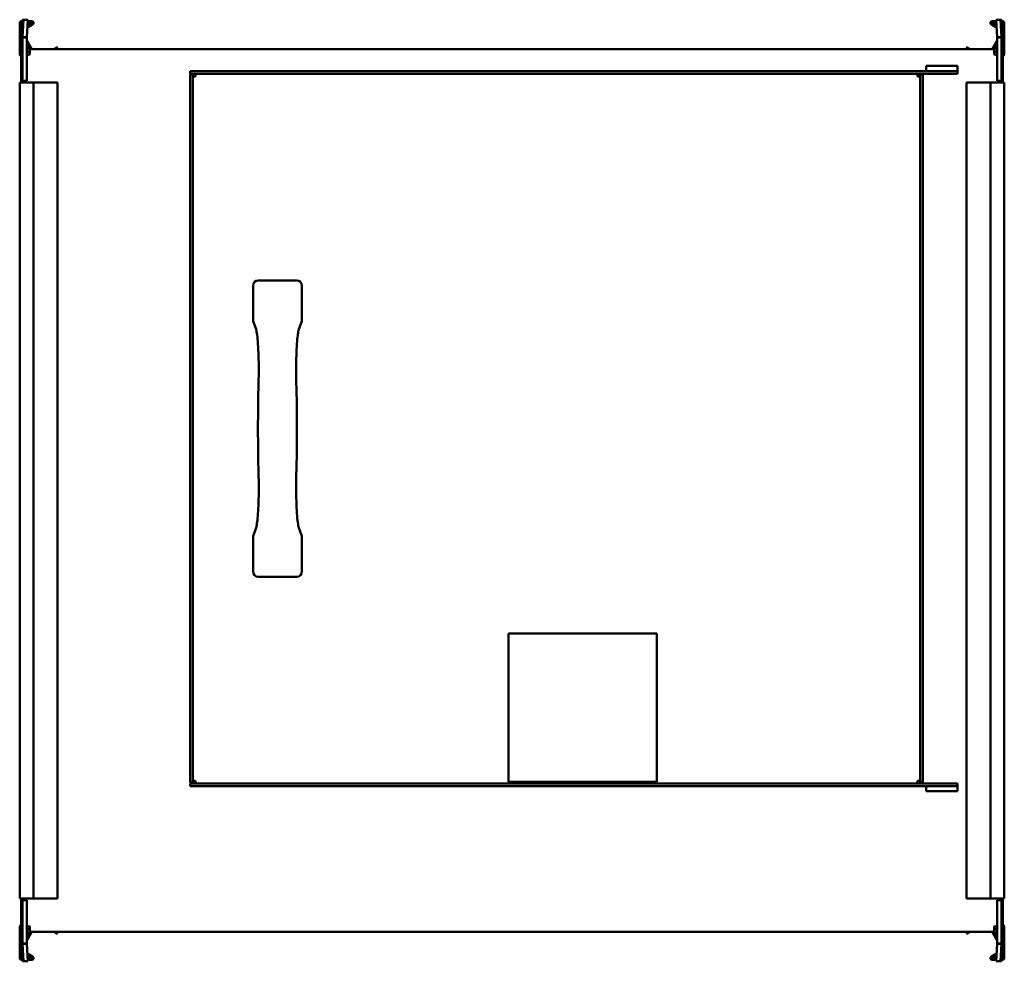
# Model space of a CAD drawing. Header units: millimetres. Extents: x 348 to 912, y 176 to 715.
import ezdxf

# ---------------------------------------------------------------- set-up
doc = ezdxf.new("R2010")
doc.units = ezdxf.units.MM
doc.header["$LTSCALE"] = 3
doc.layers.add('Widoczne (ISO)', color=7, linetype='Continuous', lineweight=50)

msp = doc.modelspace()

# ---------------------------------------------------------------- linework, layer by layer
at = {"layer": 'Widoczne (ISO)'}
for p, q in [((347.7, 695.7), (347.7, 713.5)), ((348.5, 713.9), (349.3, 713.9)), ((348.5, 701.9), (348.5, 713.9)), ((348.9, 714.7), (349.3, 714.7)), ((349.3, 715.44), (349.3, 705.44)), ((349.31, 715.49), (349.92, 715.47)), ((349.92, 715.47), (349.31, 705.56)), ((352.41, 715.31), (349.92, 715.47)), ((351.01, 715.4), (351.8, 715.4)), ((351.8, 715.4), (351.8, 715.37)), ((351.8, 705.41), (352.41, 715.31)), ((355.2, 712.83), (352.15, 711.07)), ((352.21, 712.03), (354.8, 713.53)), ((354.7, 713.9), (352.32, 713.9)), ((352.37, 714.7), (354.7, 714.7)), ((907.85, 711.07), (904.8, 712.83)), ((905.2, 713.53), (907.79, 712.03)), ((905.3, 714.7), (907.63, 714.7)), ((907.68, 713.9), (905.3, 713.9)), ((907.59, 715.31), (910.08, 715.47)), ((907.59, 715.31), (908.2, 705.41)), ((908.2, 715.4), (908.99, 715.4)), ((908.2, 715.4), (908.2, 715.37)), ((910.08, 715.47), (910.69, 715.49)), ((910.69, 705.56), (910.08, 715.47)), ((910.7, 705.44), (910.7, 715.44)), ((910.7, 714.7), (911.1, 714.7)), ((911.5, 713.9), (910.7, 713.9)), ((911.5, 713.9), (911.5, 701.9)), ((912.3, 713.5), (912.3, 695.7)), ((348.5, 701.4), (348.5, 701.9)), ((348.5, 701.4), (349.3, 701.4)), ((348.5, 699.19), (348.5, 701.4)), ((349.3, 701.39), (348.5, 699.19)), ((349.3, 705.44), (349.3, 705.33)), ((349.3, 705.33), (349.3, 680.4)), ((350.7, 705.33), (349.3, 705.33)), ((349.31, 705.56), (350.7, 705.47)), ((350.7, 705.47), (351.8, 705.41)), ((351.8, 705.33), (350.73, 705.33)), ((351.8, 705.33), (351.8, 705.37)), ((351.8, 680.41), (351.8, 705.33)), ((353.82, 698.5), (351.8, 702.01)), ((351.83, 703.56), (354.75, 698.5)), ((905.25, 698.5), (908.17, 703.56)), ((908.2, 702.01), (906.18, 698.5)), ((908.2, 705.41), (909.3, 705.47)), ((908.2, 705.33), (908.2, 705.37)), ((908.2, 705.33), (908.2, 680.41)), ((909.27, 705.33), (908.2, 705.33)), ((909.3, 705.47), (910.69, 705.56)), ((910.7, 705.33), (909.3, 705.33)), ((910.7, 705.33), (910.7, 705.44)), ((910.7, 680.4), (910.7, 705.33)), ((911.5, 701.4), (910.7, 701.4)), ((910.7, 701.39), (911.5, 699.19)), ((911.5, 701.9), (911.5, 701.4)), ((911.5, 701.4), (911.5, 699.19)), ((348.5, 698.31), (348.5, 699.19)), ((348.5, 698.31), (348.85, 698.18)), ((348.5, 697.1), (348.5, 697)), ((348.69, 697), (348.5, 697)), ((348.5, 695.5), (348.5, 697)), ((348.59, 695.5), (348.5, 695.5)), ((348.5, 694), (348.5, 694.72)), ((348.72, 697.3), (348.7, 697.3)), ((351.8, 698.9), (352.9, 698.9)), ((352.9, 697.3), (351.8, 697.3)), ((353.5, 697), (351.8, 697)), ((353.5, 695.5), (351.8, 695.5)), ((353.5, 698.5), (906.5, 698.5)), ((353.5, 695.5), (353.5, 698.5)), ((353.5, 695.5), (353.5, 695.49)), ((368.08, 698.5), (368.68, 699.53)), ((368.95, 699.6), (369.3, 699.4)), ((369.37, 699.13), (369.01, 698.5)), ((890.99, 698.5), (890.63, 699.13)), ((890.7, 699.4), (891.05, 699.6)), ((891.32, 699.53), (891.92, 698.5)), ((906.5, 695.5), (906.5, 698.5)), ((908.2, 697), (906.5, 697)), ((908.2, 695.5), (906.5, 695.5)), ((906.5, 695.49), (906.5, 695.5)), ((907.1, 698.9), (908.2, 698.9)), ((908.2, 697.3), (907.1, 697.3)), ((911.5, 698.31), (911.15, 698.18)), ((911.3, 697.3), (911.28, 697.3)), ((911.5, 697), (911.31, 697)), ((911.5, 695.5), (911.41, 695.5)), ((911.5, 699.19), (911.5, 698.31)), ((911.5, 697), (911.5, 697.1)), ((911.5, 695.5), (911.5, 697)), ((911.5, 694), (911.5, 694.72)), ((348.5, 690.49), (348.5, 694)), ((348.5, 690.49), (348.5, 688.34)), ((867.5, 689), (885.5, 689)), ((867.5, 689), (867.5, 686)), ((885.5, 686), (885.5, 689)), ((911.5, 694), (911.5, 690.49)), ((911.5, 688.34), (911.5, 690.49)), ((348.5, 683.22), (348.5, 688.34)), ((348.5, 680.9), (348.5, 683.22)), ((876.5, 686), (445.5, 686)), ((445.5, 686), (445.5, 684.5)), ((876.5, 684.5), (445.5, 684.5)), ((445.5, 684), (445.5, 278)), ((445.5, 684), (447, 684)), ((447, 684), (447, 278)), ((448.5, 683), (448.5, 684.5)), ((862.5, 683), (862.5, 684.5)), ((864, 278), (864, 684)), ((865.5, 684), (864, 684)), ((865.5, 278), (865.5, 684)), ((885.5, 686), (876.5, 686)), ((876.5, 686), (885.5, 686)), ((885.5, 684.5), (876.5, 684.5)), ((885.5, 686), (885.5, 684.5)), ((911.5, 688.34), (911.5, 683.22)), ((911.5, 683.22), (911.5, 680.9)), ((347.7, 679.5), (347.7, 211.5)), ((348.9, 679.5), (347.7, 679.5)), ((348.5, 680.9), (349.3, 680.9)), ((348.5, 680.4), (348.5, 680.9)), ((348.5, 680.4), (349.3, 680.4)), ((348.5, 680.4), (348.5, 679.5)), ((348.9, 679.5), (354.7, 679.5)), ((349.3, 680.4), (351, 680.4)), ((351.8, 680.41), (351, 680.41)), ((351, 680.41), (351, 680.4)), ((351, 680.4), (351, 679.5)), ((355.7, 679.5), (354.7, 679.5)), ((355.7, 679.5), (367.28, 679.5)), ((355.7, 679.5), (355.7, 211.5)), ((367.28, 679.5), (367.45, 679.5)), ((367.45, 679.5), (368.68, 679.5)), ((368.95, 679.5), (368.68, 679.5)), ((368.95, 679.5), (369.3, 679.5)), ((369.4, 679.5), (369.3, 679.5)), ((369.4, 679.5), (369.4, 211.5)), ((448.5, 683), (447, 683)), ((862.5, 683), (864, 683)), ((890.6, 679.5), (890.7, 679.5)), ((890.6, 211.5), (890.6, 679.5)), ((891.05, 679.5), (890.7, 679.5)), ((891.05, 679.5), (891.32, 679.5)), ((892.55, 679.5), (891.32, 679.5)), ((892.72, 679.5), (892.55, 679.5)), ((904.3, 679.5), (892.72, 679.5)), ((904.3, 679.5), (905.3, 679.5)), ((904.3, 211.5), (904.3, 679.5)), ((911.1, 679.5), (905.3, 679.5)), ((909, 680.41), (908.2, 680.41)), ((909, 680.4), (909, 680.41)), ((909, 680.4), (910.7, 680.4)), ((909, 679.5), (909, 680.4)), ((911.5, 680.9), (910.7, 680.9)), ((911.5, 680.4), (910.7, 680.4)), ((911.1, 679.5), (912.3, 679.5)), ((911.5, 680.9), (911.5, 680.4)), ((911.5, 679.5), (911.5, 680.4)), ((912.3, 211.5), (912.3, 679.5)), ((484.39, 566), (506.61, 566)), ((481.5, 543.15), (481.5, 562.81)), ((509.5, 562.81), (509.5, 543.15)), ((483.23, 537.95), (481.7, 542.03)), ((509.3, 542.03), (507.77, 537.95)), ((481.7, 419.97), (483.23, 424.05)), ((507.77, 424.05), (509.3, 419.97)), ((481.5, 399.19), (481.5, 418.85)), ((509.5, 418.85), (509.5, 399.19)), ((506.61, 396), (484.39, 396)), ((628, 363.5), (628, 278.5)), ((713, 363.5), (628, 363.5)), ((713, 278.5), (713, 363.5)), ((447, 278), (445.5, 278)), ((445.5, 277.5), (876.5, 277.5)), ((445.5, 277.5), (445.5, 276)), ((448.5, 279), (447, 279)), ((448.5, 279), (448.5, 277.5)), ((628, 278.5), (713, 278.5)), ((862.5, 279), (862.5, 277.5)), ((862.5, 279), (864, 279)), ((864, 278), (865.5, 278)), ((876.5, 277.5), (885.5, 277.5)), ((885.5, 277.5), (885.5, 276)), ((445.5, 276), (876.5, 276)), ((867.5, 276), (867.5, 273)), ((885.5, 273), (867.5, 273)), ((876.5, 276), (885.5, 276)), ((885.5, 276), (876.5, 276)), ((885.5, 273), (885.5, 276)), ((348.9, 211.5), (347.7, 211.5)), ((348.5, 211.5), (348.5, 210.6)), ((348.5, 210.1), (348.5, 210.6)), ((348.5, 210.6), (349.3, 210.6)), ((348.5, 210.1), (349.3, 210.1)), ((348.5, 207.78), (348.5, 210.1)), ((348.9, 211.5), (354.7, 211.5)), ((349.3, 210.6), (349.3, 185.67)), ((351, 210.6), (349.3, 210.6)), ((351, 211.5), (351, 210.6)), ((351, 210.6), (351, 210.59)), ((351, 210.59), (351.8, 210.59)), ((351.8, 185.67), (351.8, 210.59)), ((355.7, 211.5), (354.7, 211.5)), ((355.7, 211.5), (367.28, 211.5)), ((367.28, 211.5), (367.45, 211.5)), ((367.45, 211.5), (368.68, 211.5)), ((368.95, 211.5), (368.68, 211.5)), ((368.95, 211.5), (369.3, 211.5)), ((369.4, 211.5), (369.3, 211.5)), ((890.6, 211.5), (890.7, 211.5)), ((891.05, 211.5), (890.7, 211.5)), ((891.05, 211.5), (891.32, 211.5)), ((892.55, 211.5), (891.32, 211.5)), ((892.72, 211.5), (892.55, 211.5)), ((904.3, 211.5), (892.72, 211.5)), ((904.3, 211.5), (905.3, 211.5)), ((911.1, 211.5), (905.3, 211.5)), ((908.2, 210.59), (909, 210.59)), ((908.2, 210.59), (908.2, 185.67)), ((909, 210.6), (909, 211.5)), ((910.7, 210.6), (909, 210.6)), ((909, 210.59), (909, 210.6)), ((910.7, 185.67), (910.7, 210.6)), ((911.5, 210.6), (910.7, 210.6)), ((911.5, 210.1), (910.7, 210.1)), ((911.1, 211.5), (912.3, 211.5)), ((911.5, 210.6), (911.5, 211.5)), ((911.5, 210.6), (911.5, 210.1)), ((911.5, 210.1), (911.5, 207.78)), ((348.5, 202.66), (348.5, 207.78)), ((911.5, 207.78), (911.5, 202.66)), ((348.5, 202.66), (348.5, 200.51)), ((348.5, 197), (348.5, 200.51)), ((911.5, 200.51), (911.5, 202.66)), ((911.5, 200.51), (911.5, 197)), ((347.7, 177.5), (347.7, 195.3)), ((348.5, 197), (348.5, 196.28)), ((348.5, 195.5), (348.59, 195.5)), ((348.5, 195.5), (348.5, 194)), ((348.5, 194), (348.5, 193.9)), ((348.5, 194), (348.69, 194)), ((348.5, 192.69), (348.85, 192.82)), ((348.5, 191.81), (348.5, 192.69)), ((348.7, 193.7), (348.72, 193.7)), ((351.8, 195.5), (353.5, 195.5)), ((351.8, 194), (353.5, 194)), ((351.8, 193.7), (352.9, 193.7)), ((351.8, 188.99), (353.82, 192.5)), ((352.9, 192.1), (351.8, 192.1)), ((354.75, 192.5), (351.83, 187.44)), ((353.5, 195.51), (353.5, 195.5)), ((353.5, 195.5), (353.5, 192.5)), ((906.5, 192.5), (353.5, 192.5)), ((368.68, 191.47), (368.08, 192.5)), ((369.01, 192.5), (369.37, 191.87)), ((890.63, 191.87), (890.99, 192.5)), ((891.92, 192.5), (891.32, 191.47)), ((908.17, 187.44), (905.25, 192.5)), ((906.18, 192.5), (908.2, 188.99)), ((906.5, 195.5), (906.5, 195.51)), ((906.5, 195.5), (908.2, 195.5)), ((906.5, 195.5), (906.5, 192.5)), ((906.5, 194), (908.2, 194)), ((907.1, 193.7), (908.2, 193.7)), ((908.2, 192.1), (907.1, 192.1)), ((911.5, 192.69), (911.15, 192.82)), ((911.28, 193.7), (911.3, 193.7)), ((911.31, 194), (911.5, 194)), ((911.41, 195.5), (911.5, 195.5)), ((911.5, 197), (911.5, 196.28)), ((911.5, 195.5), (911.5, 194)), ((911.5, 193.9), (911.5, 194)), ((911.5, 192.69), (911.5, 191.81)), ((912.3, 195.3), (912.3, 177.5)), ((348.5, 189.6), (348.5, 191.81)), ((349.3, 189.61), (348.5, 191.81)), ((348.5, 189.6), (349.3, 189.6)), ((348.5, 189.1), (348.5, 189.6)), ((348.5, 177.1), (348.5, 189.1)), ((369.3, 191.6), (368.95, 191.4)), ((891.05, 191.4), (890.7, 191.6)), ((910.7, 189.61), (911.5, 191.81)), ((911.5, 189.6), (910.7, 189.6)), ((911.5, 191.81), (911.5, 189.6)), ((911.5, 189.6), (911.5, 189.1)), ((911.5, 189.1), (911.5, 177.1)), ((349.3, 185.67), (349.3, 185.56)), ((349.3, 185.67), (350.7, 185.67)), ((349.3, 185.56), (349.3, 175.56)), ((350.7, 185.53), (349.31, 185.44)), ((349.31, 185.44), (349.92, 175.53)), ((351.8, 185.59), (350.7, 185.53)), ((350.73, 185.67), (351.8, 185.67)), ((351.8, 185.67), (351.8, 185.63)), ((352.41, 175.69), (351.8, 185.59)), ((908.2, 185.59), (907.59, 175.69)), ((908.2, 185.67), (909.27, 185.67)), ((908.2, 185.67), (908.2, 185.63)), ((909.3, 185.53), (908.2, 185.59)), ((909.3, 185.67), (910.7, 185.67)), ((910.69, 185.44), (909.3, 185.53)), ((910.08, 175.53), (910.69, 185.44)), ((910.7, 185.56), (910.7, 185.67)), ((910.7, 175.56), (910.7, 185.56)), ((348.5, 177.1), (349.3, 177.1)), ((349.3, 176.3), (348.9, 176.3)), ((349.92, 175.53), (349.31, 175.51)), ((352.41, 175.69), (349.92, 175.53)), ((351.8, 175.6), (351.01, 175.6)), ((351.8, 175.6), (351.8, 175.63)), ((352.15, 179.93), (355.2, 178.17)), ((354.8, 177.47), (352.21, 178.97)), ((352.32, 177.1), (354.7, 177.1)), ((354.7, 176.3), (352.37, 176.3)), ((904.8, 178.17), (907.85, 179.93)), ((907.79, 178.97), (905.2, 177.47)), ((905.3, 177.1), (907.68, 177.1)), ((907.63, 176.3), (905.3, 176.3)), ((907.59, 175.69), (910.08, 175.53)), ((908.2, 175.6), (908.2, 175.63)), ((908.99, 175.6), (908.2, 175.6)), ((910.69, 175.51), (910.08, 175.53)), ((911.5, 177.1), (910.7, 177.1)), ((911.1, 176.3), (910.7, 176.3))]:
    msp.add_line(p, q, dxfattribs=at)
for centre, radius, start, end in [((348.9, 713.5), 1.2, 90, 180), ((354.7, 713.7), 1, 300, 90), ((354.7, 713.7), 0.2, 300, 90), ((905.3, 713.7), 1, 90, 240), ((905.3, 713.7), 0.2, 90, 240), ((911.1, 713.5), 1.2, 0, 90), ((352, 703.66), 0.2, 180, 210), ((908, 703.66), 0.2, 330, 0), ((348.7, 695.7), 1, 180, 262.2048), ((348.7, 697.1), 0.2, 90, 180), ((353.5, 690.49), 5, 90, 109.8769), ((352.9, 698.1), 0.8, 30, 90), ((352.9, 698.1), 0.8, 270, 318.5904), ((368.85, 699.43), 0.2, 60, 150), ((369.2, 699.23), 0.2, 330, 60), ((890.8, 699.23), 0.2, 120, 210), ((891.15, 699.43), 0.2, 30, 120), ((907.1, 698.1), 0.8, 90, 150), ((907.1, 698.1), 0.8, 221.4096, 270), ((906.5, 690.49), 5, 70.1231, 90), ((911.3, 697.1), 0.2, 0, 90), ((911.3, 695.7), 1, 277.7959, 0), ((353.5, 690.49), 5, 174.5148, 180), ((906.5, 690.49), 5, 0, 5.4852), ((353.5, 200.51), 5, 180, 185.4852), ((906.5, 200.51), 5, 354.5148, 0), ((348.7, 195.3), 1, 97.7959, 180), ((348.7, 193.9), 0.2, 180, 270), ((353.5, 200.51), 5, 250.1231, 270), ((352.9, 192.9), 0.8, 41.4096, 90), ((352.9, 192.9), 0.8, 270, 330), ((907.1, 192.9), 0.8, 210, 270), ((906.5, 200.51), 5, 270, 289.8769), ((907.1, 192.9), 0.8, 90, 138.5904), ((911.3, 193.9), 0.2, 270, 0), ((911.3, 195.3), 1, 0, 82.2048), ((352, 187.34), 0.2, 150, 180), ((368.85, 191.57), 0.2, 210, 300), ((369.2, 191.77), 0.2, 300, 30), ((890.8, 191.77), 0.2, 150, 240), ((891.15, 191.57), 0.2, 240, 330), ((908, 187.34), 0.2, 0, 30), ((348.9, 177.5), 1.2, 180, 270), ((354.7, 177.3), 1, 270, 60), ((354.7, 177.3), 0.2, 270, 60), ((905.3, 177.3), 1, 120, 270), ((905.3, 177.3), 0.2, 120, 270), ((911.1, 177.5), 1.2, 270, 0)]:
    msp.add_arc(centre, radius, start, end, dxfattribs=at)
for centre, major_axis, ratio, start_param, end_param in [((484.51, 562.68), (-0.62, 3.28), 0.899459, 6.113507, 7.645297), ((506.49, 562.68), (0.62, 3.28), 0.899459, 4.921073, 6.452863), ((484.51, 543.09), (1.09, -2.9), 0.968079, 4.342822, 4.712389), ((506.49, 543.09), (-1.09, -2.9), 0.968079, 1.570796, 1.940363), ((486.04, 539.01), (-2.81, -1.05), 0.968079, 0, 0.00043), ((504.96, 539.01), (2.81, -1.05), 0.968079, 6.282755, 6.283185), ((487.68, 507.21), (-3, 0.08), 0.296252, 0.001016, 0.005219), ((503.32, 507.21), (3, 0.08), 0.296252, 6.277966, 6.28217), ((487.68, 454.79), (-3, -0.08), 0.296252, 6.277966, 6.28217), ((503.32, 454.79), (3, -0.08), 0.296252, 0.001016, 0.005219), ((486.04, 422.99), (-2.81, 1.05), 0.968079, 6.282755, 6.283186), ((504.96, 422.99), (2.81, 1.05), 0.968079, 6.283185, 6.283615), ((484.51, 418.91), (1.09, 2.9), 0.968079, 1.570796, 1.940363), ((506.49, 418.91), (-1.09, 2.9), 0.968079, 4.342822, 4.712389), ((484.51, 399.32), (-0.62, -3.28), 0.899459, 4.921073, 6.452863), ((506.49, 399.32), (0.62, -3.28), 0.899459, 6.113507, 7.645297)]:
    msp.add_ellipse(centre, major_axis=major_axis, ratio=ratio, start_param=start_param, end_param=end_param, dxfattribs=at)
for points in [[(349.31, 715.49), (349.31, 715.47), (349.3, 715.46), (349.3, 715.44)], [(351.8, 715.35), (351.8, 715.36), (351.8, 715.36), (351.8, 715.37)], [(908.2, 715.37), (908.2, 715.36), (908.2, 715.36), (908.2, 715.35)], [(910.69, 715.49), (910.69, 715.47), (910.7, 715.46), (910.7, 715.44)], [(349.31, 705.56), (349.31, 705.52), (349.3, 705.48), (349.3, 705.44)], [(351.8, 705.37), (351.8, 705.38), (351.8, 705.39), (351.8, 705.41)], [(908.2, 705.41), (908.2, 705.39), (908.2, 705.38), (908.2, 705.37)], [(910.69, 705.56), (910.69, 705.52), (910.7, 705.48), (910.7, 705.44)], [(484.33, 481), (484.33, 489.86), (484.45, 498.83), (484.68, 507.29)], [(506.32, 507.29), (506.55, 498.83), (506.67, 489.86), (506.67, 481)], [(484.68, 454.71), (484.45, 463.17), (484.33, 472.14), (484.33, 481)], [(506.67, 481), (506.67, 472.14), (506.55, 463.17), (506.32, 454.71)], [(349.31, 185.44), (349.31, 185.48), (349.3, 185.52), (349.3, 185.56)], [(351.8, 185.59), (351.8, 185.61), (351.8, 185.62), (351.8, 185.63)], [(908.2, 185.63), (908.2, 185.62), (908.2, 185.61), (908.2, 185.59)], [(910.69, 185.44), (910.69, 185.48), (910.7, 185.52), (910.7, 185.56)], [(349.31, 175.51), (349.31, 175.53), (349.3, 175.54), (349.3, 175.56)], [(351.8, 175.63), (351.8, 175.64), (351.8, 175.64), (351.8, 175.65)], [(908.2, 175.65), (908.2, 175.64), (908.2, 175.64), (908.2, 175.63)], [(910.69, 175.51), (910.69, 175.53), (910.7, 175.54), (910.7, 175.56)]]:
    msp.add_open_spline(points, degree=3, dxfattribs=at)
for points, knots in [([(348.5, 688.34), (348.52, 690.25), (348.53, 692.17), (348.55, 693.97), (348.56, 694.49), (348.57, 694.88), (348.57, 695.03), (348.61, 696.44), (348.72, 697.39), (348.85, 698.18)], [-1.95287, -1.95287, -1.95287, -1.95287, -0.854643, -0.854643, -0.82091, -0.82091, -0.798868, -0.798868, -0.619017, -0.619017, -0.619017, -0.619017]), ([(349.3, 694.5), (349.29, 694.49), (349.27, 694.49), (349.24, 694.48), (349.23, 694.48), (349.2, 694.47), (349.19, 694.47), (349.14, 694.42), (349.11, 694.37), (349.04, 694.2), (349, 694.06), (348.86, 693.4), (348.79, 692.57), (348.66, 690.48), (348.61, 689.12), (348.54, 686.27), (348.52, 684.69), (348.5, 683.22)], [-4.294451, -4.294451, -4.294451, -4.294451, -4.260976, -4.260976, -4.225754, -4.225754, -4.190018, -4.190018, -4.104754, -4.104754, -3.964207, -3.964207, -3.45937, -3.45937, -2.870368, -2.870368, -2.287369, -2.287369, -2.287369, -2.287369]), ([(910.7, 694.5), (910.71, 694.49), (910.73, 694.49), (910.75, 694.49), (910.76, 694.48), (910.78, 694.48), (910.78, 694.48), (910.82, 694.47), (910.84, 694.44), (910.9, 694.35), (910.93, 694.28), (911, 694.06), (911.04, 693.88), (911.15, 693.24), (911.2, 692.64), (911.32, 690.94), (911.37, 689.57), (911.45, 686.58), (911.48, 684.8), (911.5, 683.22)], [0.395755, 0.395755, 0.395755, 0.395755, 0.408065, 0.408065, 0.41657, 0.41657, 0.424022, 0.424022, 0.506629, 0.506629, 0.609066, 0.609066, 0.795832, 0.795832, 1.287097, 1.287097, 2.195023, 2.195023, 3.203538, 3.203538, 3.203538, 3.203538]), ([(911.5, 688.34), (911.49, 689.7), (911.48, 690.95), (911.46, 692.75), (911.45, 693.49), (911.44, 694.26), (911.44, 694.58), (911.43, 694.94), (911.43, 695.12), (911.41, 695.55), (911.4, 695.8), (911.34, 696.75), (911.28, 697.43), (911.16, 698.13), (911.16, 698.16), (911.15, 698.18)], [0.4926398, 0.4926398, 0.4926398, 0.4926398, 0.5669172, 0.5669172, 0.6175904, 0.6175904, 0.6200707, 0.6200707, 0.6224298, 0.6224298, 0.6258618, 0.6258618, 0.63518, 0.63518, 0.6355201, 0.6355201, 0.6355201, 0.6355201]), ([(484.68, 507.29), (484.75, 509.76), (484.79, 512.39), (484.78, 517.57), (484.74, 520.2), (484.59, 525.09), (484.48, 527.42), (484.2, 531.52), (484.03, 533.34), (483.66, 536.14), (483.45, 537.21), (483.28, 537.83), (483.25, 537.91), (483.23, 537.95)], [0, 0, 0, 0, 0.775988, 0.775988, 1.555919, 1.555919, 2.329468, 2.329468, 3.105971, 3.105971, 3.853527, 3.853527, 4.021741, 4.021741, 4.021741, 4.021741]), ([(507.77, 537.95), (507.73, 537.86), (507.65, 537.58), (507.45, 536.71), (507.33, 536.02), (507.06, 534.06), (506.91, 532.63), (506.63, 529.18), (506.5, 527.04), (506.32, 522.45), (506.25, 519.93), (506.2, 514.82), (506.21, 512.17), (506.28, 508.84), (506.29, 508.06), (506.32, 507.29)], [0, 0, 0, 0, 0.36466, 0.36466, 0.838696, 0.838696, 1.493614, 1.493614, 2.241887, 2.241887, 3.007999, 3.007999, 3.784601, 3.784601, 4.026286, 4.026286, 4.026286, 4.026286]), ([(483.23, 424.05), (483.27, 424.13), (483.35, 424.39), (483.53, 425.21), (483.65, 425.86), (483.92, 427.76), (484.07, 429.17), (484.35, 432.57), (484.48, 434.65), (484.67, 439.19), (484.74, 441.73), (484.8, 446.85), (484.79, 449.5), (484.73, 452.94), (484.71, 453.83), (484.68, 454.71)], [0, 0, 0, 0, 0.347779, 0.347779, 0.805973, 0.805973, 1.466165, 1.466165, 2.202016, 2.202016, 2.975555, 2.975555, 3.751447, 3.751447, 4.026374, 4.026374, 4.026374, 4.026374]), ([(506.32, 454.71), (506.25, 452.24), (506.21, 449.62), (506.22, 444.43), (506.26, 441.81), (506.41, 436.91), (506.52, 434.58), (506.8, 430.48), (506.97, 428.67), (507.34, 425.86), (507.55, 424.77), (507.72, 424.17), (507.75, 424.09), (507.77, 424.05)], [0, 0, 0, 0, 0.77569, 0.77569, 1.555437, 1.555437, 2.330247, 2.330247, 3.103719, 3.103719, 3.858164, 3.858164, 4.021776, 4.021776, 4.021776, 4.021776]), ([(349.3, 196.5), (349.29, 196.51), (349.27, 196.51), (349.25, 196.51), (349.24, 196.52), (349.22, 196.52), (349.22, 196.52), (349.18, 196.53), (349.16, 196.56), (349.1, 196.65), (349.07, 196.72), (349, 196.94), (348.96, 197.12), (348.85, 197.76), (348.8, 198.36), (348.68, 200.06), (348.63, 201.43), (348.55, 204.42), (348.52, 206.2), (348.5, 207.78)], [0.395755, 0.395755, 0.395755, 0.395755, 0.408065, 0.408065, 0.41657, 0.41657, 0.424022, 0.424022, 0.506629, 0.506629, 0.609066, 0.609066, 0.795832, 0.795832, 1.287097, 1.287097, 2.195023, 2.195023, 3.203538, 3.203538, 3.203538, 3.203538]), ([(910.7, 196.5), (910.71, 196.51), (910.73, 196.51), (910.76, 196.52), (910.77, 196.52), (910.8, 196.53), (910.81, 196.53), (910.86, 196.58), (910.89, 196.63), (910.96, 196.8), (911, 196.94), (911.14, 197.6), (911.21, 198.43), (911.34, 200.52), (911.39, 201.88), (911.46, 204.73), (911.48, 206.31), (911.5, 207.78)], [-4.294451, -4.294451, -4.294451, -4.294451, -4.260976, -4.260976, -4.225754, -4.225754, -4.190018, -4.190018, -4.104754, -4.104754, -3.964207, -3.964207, -3.45937, -3.45937, -2.870368, -2.870368, -2.287369, -2.287369, -2.287369, -2.287369]), ([(348.5, 202.66), (348.51, 201.3), (348.52, 200.05), (348.54, 198.25), (348.55, 197.51), (348.56, 196.74), (348.56, 196.42), (348.57, 196.06), (348.57, 195.88), (348.59, 195.45), (348.6, 195.2), (348.66, 194.25), (348.72, 193.57), (348.84, 192.87), (348.84, 192.84), (348.85, 192.82)], [0.4926398, 0.4926398, 0.4926398, 0.4926398, 0.5669172, 0.5669172, 0.6175904, 0.6175904, 0.6200707, 0.6200707, 0.6224298, 0.6224298, 0.6258618, 0.6258618, 0.63518, 0.63518, 0.6355201, 0.6355201, 0.6355201, 0.6355201]), ([(911.5, 202.66), (911.48, 200.75), (911.47, 198.83), (911.45, 197.03), (911.44, 196.51), (911.43, 196.12), (911.43, 195.97), (911.39, 194.56), (911.28, 193.61), (911.15, 192.82)], [-1.95287, -1.95287, -1.95287, -1.95287, -0.854643, -0.854643, -0.82091, -0.82091, -0.798868, -0.798868, -0.619017, -0.619017, -0.619017, -0.619017])]:
    msp.add_open_spline(points, degree=3, knots=knots, dxfattribs=at)

doc.saveas('drawing.dxf')
